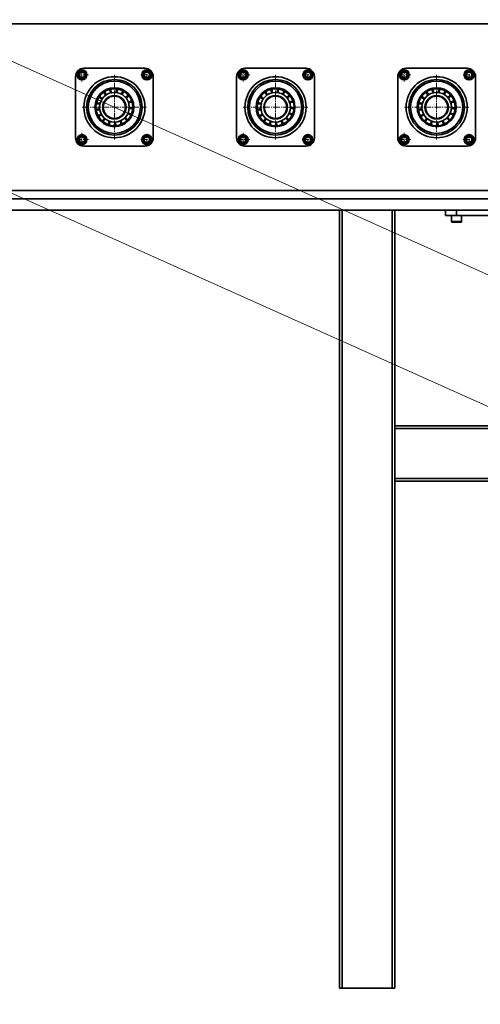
# Model space of a CAD drawing. Header units: millimetres. Extents: x 2945 to 26725, y -1082 to 16127.
# Tile 110 of 151: x 9225 to 10054, y 10719 to 12490. Entities that reach past the tile are written whole.
import ezdxf

# ---------------------------------------------------------------- set-up
doc = ezdxf.new("R2010")
doc.units = ezdxf.units.MM
doc.linetypes.add('点画线', pattern=[18, 12, -2, 2, -2])
doc.layers.get('0').update_dxf_attribs({"lineweight": 35})
for name, color, linetype, lineweight in [('中心线层', 1, '点画线', 18), ('几何体', 7, 'Continuous', 35), ('尺寸线层', 3, 'Continuous', 18), ('注释', 2, 'Continuous', 18)]:
    doc.layers.add(name, color=color, linetype=linetype, lineweight=lineweight)
doc.styles.add('标准', font='txt', dxfattribs={"width": 0.667})
doc.dimstyles.new('GB_尺寸', dxfattribs={"dimtxt": 3.5, "dimasz": 4, "dimexe": 2, "dimexo": 0, "dimtad": 1, "dimdsep": 46, "dimtxsty": '标准', "dimblk": '_CAXARROW', "dimcen": 0, "dimdle": 8, "dimazin": 2, "dimtfac": 0.707107, "dimtdec": 3, "dimtmove": 2, "dimatfit": 3, "dimfxl": 0, "dimfrac": 2, "dimtolj": 1, "dimarcsym": 0})

# ---------------------------------------------------------------- blocks, each defined once
blk = doc.blocks.new('*X88')
at = {"layer": '注释', "color": 0, "linetype": 'Continuous'}
blk.add_line((5719.7, -2560.9), (0, 0), dxfattribs=at)
blk = doc.blocks.new('*X89')
at = {"layer": '注释', "color": 0, "linetype": 'Continuous'}
blk.add_line((4606.6, -2064.2), (0, 0), dxfattribs=at)
blk = doc.blocks.new('*X148')
at = {"layer": '尺寸线层', "linetype": 'Continuous'}
for points in [[(5045.3, 9889.1), (5125.3, 9899.1), (5125.3, 9879.1)], [(16645.3, 9889.1), (16565.3, 9899.1), (16565.3, 9879.1)]]:
    blk.add_hatch(color=0, dxfattribs=at).paths.add_polyline_path(points, flags=0)
at = {"layer": '尺寸线层', "color": 0, "linetype": 'Continuous'}
for p, q in [((5045.3, 12332.6), (5045.3, 9849.1)), ((16645.3, 12332.6), (16645.3, 9849.1)), ((5045.3, 9889.1), (16645.3, 9889.1))]:
    blk.add_line(p, q, dxfattribs=at)
at = {"layer": '尺寸线层', "color": 0, "insert": (10845.3, 9936.2), "char_height": 70, "width": 328.193, "attachment_point": 5, "line_spacing_factor": 1.15057, "style": '标准'}
blk.add_mtext('\\T1.1;11600', dxfattribs=at)
blk = doc.blocks.new('_CAXARROW')
blk.add_hatch(color=0).paths.add_polyline_path([(0, 0), (-1, 0.125), (-1, -0.125)], flags=0)
blk = doc.blocks.new('*X149')
at = {"layer": '尺寸线层', "linetype": 'Continuous'}
for points in [[(4845.3, 9644.6), (4925.3, 9654.6), (4925.3, 9634.6)], [(16845.3, 9644.6), (16765.3, 9654.6), (16765.3, 9634.6)]]:
    blk.add_hatch(color=0, dxfattribs=at).paths.add_polyline_path(points, flags=0)
at = {"layer": '尺寸线层', "color": 0, "linetype": 'Continuous'}
for p, q in [((4845.3, 12182.6), (4845.3, 9604.6)), ((16845.3, 12182.6), (16845.3, 9604.6)), ((4845.3, 9644.6), (16845.3, 9644.6))]:
    blk.add_line(p, q, dxfattribs=at)
at = {"layer": '尺寸线层', "color": 0, "insert": (10845.3, 9691.7), "char_height": 70, "width": 328.193, "attachment_point": 5, "line_spacing_factor": 1.15057, "style": '标准'}
blk.add_mtext('\\T1.1;12000', dxfattribs=at)

msp = doc.modelspace()

# ---------------------------------------------------------------- linework, layer by layer
at = {"layer": '中心线层'}
for p, q in [((9336.918, 12378.934), (9336.918, 12402.934)), ((9453.591, 12380.434), (9453.591, 12401.434)), ((9626.918, 12378.934), (9626.918, 12402.934)), ((9743.591, 12380.434), (9743.591, 12401.434)), ((9916.918, 12378.934), (9916.918, 12402.934)), ((10033.591, 12380.434), (10033.591, 12401.434)), ((9324.918, 12390.934), (9348.918, 12390.934)), ((9395.254, 12274.598), (9395.254, 12390.598)), ((9443.091, 12390.934), (9464.091, 12390.934)), ((9614.918, 12390.934), (9638.918, 12390.934)), ((9685.254, 12274.598), (9685.254, 12390.598)), ((9733.091, 12390.934), (9754.091, 12390.934)), ((9904.918, 12390.934), (9928.918, 12390.934)), ((9975.254, 12274.598), (9975.254, 12390.598)), ((10023.091, 12390.934), (10044.091, 12390.934)), ((9337.254, 12332.598), (9453.254, 12332.598)), ((9627.254, 12332.598), (9743.254, 12332.598)), ((9917.254, 12332.598), (10033.254, 12332.598)), ((9336.918, 12262.262), (9336.918, 12286.262)), ((9453.591, 12263.762), (9453.591, 12284.762)), ((9626.918, 12262.262), (9626.918, 12286.262)), ((9743.591, 12263.762), (9743.591, 12284.762)), ((9916.918, 12262.262), (9916.918, 12286.262)), ((10033.591, 12263.762), (10033.591, 12284.762)), ((9324.918, 12274.262), (9348.918, 12274.262)), ((9443.091, 12274.262), (9464.091, 12274.262)), ((9614.918, 12274.262), (9638.918, 12274.262)), ((9733.091, 12274.262), (9754.091, 12274.262)), ((9904.918, 12274.262), (9928.918, 12274.262)), ((10023.091, 12274.262), (10044.091, 12274.262))]:
    msp.add_line(p, q, dxfattribs=at)
at = {"layer": '几何体'}
for p, q in [((11596.492, 12482.598), (4845.254, 12482.598)), ((9340.254, 12402.598), (9450.254, 12402.598)), ((9630.254, 12402.598), (9740.254, 12402.598)), ((9920.254, 12402.598), (10030.254, 12402.598)), ((9325.254, 12277.598), (9325.254, 12387.598)), ((9331.709, 12393.425), (9336.471, 12396.69)), ((9332.157, 12387.669), (9331.709, 12393.425)), ((9337.365, 12385.178), (9332.157, 12387.669)), ((9336.471, 12396.69), (9341.679, 12394.2)), ((9342.127, 12388.444), (9337.365, 12385.178)), ((9341.679, 12394.2), (9342.127, 12388.444)), ((9447.835, 12390.487), (9450.325, 12395.696)), ((9451.1, 12385.726), (9447.835, 12390.487)), ((9450.325, 12395.696), (9456.081, 12396.143)), ((9456.856, 12386.173), (9451.1, 12385.726)), ((9456.081, 12396.143), (9459.347, 12391.382)), ((9459.347, 12391.382), (9456.856, 12386.173)), ((9465.254, 12387.598), (9465.254, 12277.598)), ((9615.254, 12277.598), (9615.254, 12387.598)), ((9621.709, 12393.425), (9626.471, 12396.69)), ((9622.157, 12387.669), (9621.709, 12393.425)), ((9627.365, 12385.178), (9622.157, 12387.669)), ((9626.471, 12396.69), (9631.679, 12394.2)), ((9632.127, 12388.444), (9627.365, 12385.178)), ((9631.679, 12394.2), (9632.127, 12388.444)), ((9737.835, 12390.487), (9740.325, 12395.696)), ((9741.1, 12385.726), (9737.835, 12390.487)), ((9740.325, 12395.696), (9746.081, 12396.143)), ((9746.856, 12386.173), (9741.1, 12385.726)), ((9746.081, 12396.143), (9749.347, 12391.382)), ((9749.347, 12391.382), (9746.856, 12386.173)), ((9755.254, 12387.598), (9755.254, 12277.598)), ((9905.254, 12277.598), (9905.254, 12387.598)), ((9911.709, 12393.425), (9916.471, 12396.69)), ((9912.157, 12387.669), (9911.709, 12393.425)), ((9917.365, 12385.178), (9912.157, 12387.669)), ((9916.471, 12396.69), (9921.679, 12394.2)), ((9922.127, 12388.444), (9917.365, 12385.178)), ((9921.679, 12394.2), (9922.127, 12388.444)), ((10027.835, 12390.487), (10030.325, 12395.696)), ((10031.1, 12385.726), (10027.835, 12390.487)), ((10030.325, 12395.696), (10036.081, 12396.143)), ((10036.856, 12386.173), (10031.1, 12385.726)), ((10036.081, 12396.143), (10039.347, 12391.382)), ((10039.347, 12391.382), (10036.856, 12386.173)), ((10045.254, 12387.598), (10045.254, 12277.598)), ((9378.799, 12357.682), (9377.91, 12357.076)), ((9399.993, 12362.221), (9398.927, 12362.372)), ((9410.374, 12358.509), (9409.435, 12359.035)), ((9668.799, 12357.682), (9667.91, 12357.076)), ((9689.993, 12362.221), (9688.927, 12362.372)), ((9700.374, 12358.509), (9699.435, 12359.035)), ((9958.799, 12357.682), (9957.91, 12357.076)), ((9979.993, 12362.221), (9978.927, 12362.372)), ((9990.374, 12358.509), (9989.435, 12359.035)), ((9362.002, 12330.278), (9362.455, 12329.926)), ((9365.465, 12329.049), (9365.612, 12327.982)), ((9366.195, 12340.049), (9365.946, 12339.002)), ((9421.921, 12332.722), (9422.141, 12332.562)), ((9423.884, 12341.561), (9423.544, 12342.582)), ((9652.002, 12330.278), (9652.455, 12329.926)), ((9655.465, 12329.049), (9655.612, 12327.982)), ((9656.195, 12340.049), (9655.946, 12339.002)), ((9711.921, 12332.722), (9712.141, 12332.562)), ((9713.884, 12341.561), (9713.544, 12342.582)), ((9942.002, 12330.278), (9942.455, 12329.926)), ((9945.465, 12329.049), (9945.612, 12327.982)), ((9946.195, 12340.049), (9945.946, 12339.002)), ((10001.921, 12332.722), (10002.141, 12332.562)), ((10003.884, 12341.561), (10003.544, 12342.582)), ((9368.759, 12318.527), (9369.281, 12317.586)), ((9416.039, 12310.965), (9416.802, 12311.724)), ((9422.45, 12319.934), (9422.887, 12320.917)), ((9658.759, 12318.527), (9659.281, 12317.586)), ((9706.039, 12310.965), (9706.802, 12311.724)), ((9712.45, 12319.934), (9712.887, 12320.917)), ((9948.759, 12318.527), (9949.281, 12317.586)), ((9996.039, 12310.965), (9996.802, 12311.724)), ((10002.45, 12319.934), (10002.887, 12320.917)), ((9375.631, 12309.906), (9376.458, 12309.217)), ((9396.04, 12302.608), (9397.115, 12302.656)), ((9406.82, 12304.917), (9407.806, 12305.35)), ((9665.631, 12309.906), (9666.458, 12309.217)), ((9686.04, 12302.608), (9687.115, 12302.656)), ((9696.82, 12304.917), (9697.806, 12305.35)), ((9955.631, 12309.906), (9956.458, 12309.217)), ((9976.04, 12302.608), (9977.115, 12302.656)), ((9986.82, 12304.917), (9987.806, 12305.35)), ((9331.162, 12273.814), (9333.653, 12279.023)), ((9333.653, 12279.023), (9339.409, 12279.47)), ((9339.409, 12279.47), (9342.674, 12274.709)), ((9448.382, 12276.752), (9453.143, 12280.018)), ((9448.829, 12270.996), (9448.382, 12276.752)), ((9453.143, 12280.018), (9458.352, 12277.527)), ((9458.352, 12277.527), (9458.799, 12271.771)), ((9621.162, 12273.814), (9623.653, 12279.023)), ((9623.653, 12279.023), (9629.409, 12279.47)), ((9629.409, 12279.47), (9632.674, 12274.709)), ((9738.382, 12276.752), (9743.143, 12280.018)), ((9738.829, 12270.996), (9738.382, 12276.752)), ((9743.143, 12280.018), (9748.352, 12277.527)), ((9748.352, 12277.527), (9748.799, 12271.771)), ((9911.162, 12273.814), (9913.653, 12279.023)), ((9913.653, 12279.023), (9919.409, 12279.47)), ((9919.409, 12279.47), (9922.674, 12274.709)), ((10028.382, 12276.752), (10033.143, 12280.018)), ((10028.829, 12270.996), (10028.382, 12276.752)), ((10033.143, 12280.018), (10038.352, 12277.527)), ((10038.352, 12277.527), (10038.799, 12271.771)), ((9334.427, 12269.053), (9331.162, 12273.814)), ((9340.184, 12269.5), (9334.427, 12269.053)), ((9342.674, 12274.709), (9340.184, 12269.5)), ((9450.254, 12262.598), (9340.254, 12262.598)), ((9454.038, 12268.505), (9448.829, 12270.996)), ((9458.799, 12271.771), (9454.038, 12268.505)), ((9624.427, 12269.053), (9621.162, 12273.814)), ((9630.184, 12269.5), (9624.427, 12269.053)), ((9632.674, 12274.709), (9630.184, 12269.5)), ((9740.254, 12262.598), (9630.254, 12262.598)), ((9744.038, 12268.505), (9738.829, 12270.996)), ((9748.799, 12271.771), (9744.038, 12268.505)), ((9914.427, 12269.053), (9911.162, 12273.814)), ((9920.184, 12269.5), (9914.427, 12269.053)), ((9922.674, 12274.709), (9920.184, 12269.5)), ((10030.254, 12262.598), (9920.254, 12262.598)), ((10034.038, 12268.505), (10028.829, 12270.996)), ((10038.799, 12271.771), (10034.038, 12268.505)), ((10754.035, 12182.598), (4845.254, 12182.598)), ((10713.215, 12167.598), (4845.254, 12167.598)), ((10713.215, 12167.598), (4845.254, 12167.598)), ((10658.789, 12147.598), (4845.254, 12147.598)), ((9800.254, 12147.598), (9800.254, 10747.598)), ((9805.254, 12147.598), (9805.254, 10747.598)), ((9805.254, 12147.598), (9895.254, 12147.598)), ((9895.254, 12147.598), (9895.254, 10747.598)), ((9900.254, 12147.598), (9900.254, 11759.598)), ((9991.254, 12137.598), (9991.254, 12147.598)), ((10011.254, 12137.598), (9991.254, 12137.598)), ((10002.254, 12137.598), (10002.254, 12127.098)), ((10011.254, 12147.598), (10011.254, 12137.598)), ((10011.254, 12147.598), (10157.091, 12147.598)), ((10011.254, 12137.598), (10157.091, 12137.598)), ((10020.254, 12127.098), (10020.254, 12137.598)), ((10002.254, 12127.098), (10020.254, 12127.098)), ((10018.754, 12125.598), (10003.754, 12125.598)), ((10791.254, 11759.598), (9900.254, 11759.598)), ((9900.254, 11759.598), (9900.254, 11754.598)), ((10791.254, 11754.598), (9900.254, 11754.598)), ((9900.254, 11754.598), (9900.254, 11664.598)), ((10791.254, 11664.598), (9900.254, 11664.598)), ((9900.254, 11664.598), (9900.254, 11659.598)), ((10791.254, 11659.598), (9900.254, 11659.598)), ((9900.254, 11659.598), (9900.254, 10747.598)), ((9800.254, 10747.598), (9805.254, 10747.598)), ((9805.254, 10747.598), (9895.254, 10747.598)), ((9895.254, 10747.598), (9900.254, 10747.598))]:
    msp.add_line(p, q, dxfattribs=at)
for points in [[(9370.849, 12350.044), (9370.424, 12349.434), (9370.239, 12349.157)], [(9380.359, 12355.948), (9380.872, 12355.639), (9381.417, 12355.393)], [(9388.972, 12361.933), (9388.805, 12361.897), (9387.923, 12361.688)], [(9418.713, 12351.298), (9418.119, 12352.02), (9418.027, 12352.127)], [(9660.849, 12350.044), (9660.424, 12349.434), (9660.239, 12349.157)], [(9670.359, 12355.948), (9670.872, 12355.639), (9671.417, 12355.393)], [(9678.972, 12361.933), (9678.805, 12361.897), (9677.923, 12361.688)], [(9708.713, 12351.298), (9708.119, 12352.02), (9708.027, 12352.127)], [(9950.849, 12350.044), (9950.424, 12349.434), (9950.239, 12349.157)], [(9960.359, 12355.948), (9960.872, 12355.639), (9961.417, 12355.393)], [(9968.972, 12361.933), (9968.805, 12361.897), (9967.923, 12361.688)], [(9998.713, 12351.298), (9998.119, 12352.02), (9998.027, 12352.127)], [(9425.189, 12330.613), (9425.21, 12330.974), (9425.241, 12331.688)], [(9715.189, 12330.613), (9715.21, 12330.974), (9715.241, 12331.688)], [(10005.189, 12330.613), (10005.21, 12330.974), (10005.241, 12331.688)], [(9385.153, 12304.35), (9385.675, 12304.168), (9386.173, 12304.005)], [(9675.153, 12304.35), (9675.675, 12304.168), (9676.173, 12304.005)], [(9965.153, 12304.35), (9965.675, 12304.168), (9966.173, 12304.005)]]:
    msp.add_lwpolyline(points, dxfattribs=at)
for centre, radius in [((9336.918, 12390.934), 9), ((9453.591, 12390.934), 9), ((9626.918, 12390.934), 9), ((9743.591, 12390.934), 9), ((9916.918, 12390.934), 9), ((10033.591, 12390.934), 9), ((9336.918, 12390.934), 7.5), ((9395.254, 12332.598), 55), ((9395.254, 12332.598), 50), ((9453.591, 12390.934), 7.5), ((9626.918, 12390.934), 7.5), ((9685.254, 12332.598), 55), ((9685.254, 12332.598), 50), ((9743.591, 12390.934), 7.5), ((9916.918, 12390.934), 7.5), ((9975.254, 12332.598), 55), ((9975.254, 12332.598), 50), ((10033.591, 12390.934), 7.5), ((9395.254, 12332.598), 47), ((9395.254, 12332.598), 35), ((9395.254, 12332.598), 33.333), ((9685.254, 12332.598), 47), ((9685.254, 12332.598), 35), ((9685.254, 12332.598), 33.333), ((9975.254, 12332.598), 47), ((9975.254, 12332.598), 35), ((9975.254, 12332.598), 33.333), ((9395.254, 12332.598), 26.667), ((9395.254, 12332.598), 21.1), ((9395.254, 12332.598), 20), ((9685.254, 12332.598), 26.667), ((9685.254, 12332.598), 21.1), ((9685.254, 12332.598), 20), ((9975.254, 12332.598), 26.667), ((9975.254, 12332.598), 21.1), ((9975.254, 12332.598), 20), ((9336.918, 12274.262), 9), ((9336.918, 12274.262), 7.5), ((9453.591, 12274.262), 9), ((9453.591, 12274.262), 7.5), ((9626.918, 12274.262), 9), ((9626.918, 12274.262), 7.5), ((9743.591, 12274.262), 9), ((9743.591, 12274.262), 7.5), ((9916.918, 12274.262), 9), ((9916.918, 12274.262), 7.5), ((10033.591, 12274.262), 9), ((10033.591, 12274.262), 7.5)]:
    msp.add_circle(centre, radius, dxfattribs=at)
for centre, radius, start, end in [((9340.254, 12387.598), 15, 90, 180), ((9450.254, 12387.598), 15, 360, 90), ((9630.254, 12387.598), 15, 90, 180), ((9740.254, 12387.598), 15, 0, 90), ((9920.254, 12387.598), 15, 90, 180), ((10030.254, 12387.598), 15, 0, 90), ((9336.918, 12390.934), 5, 124.443507, 184.443507), ((9336.918, 12390.934), 5, 184.443507, 244.443507), ((9336.918, 12390.934), 5, 64.443507, 124.443507), ((9336.918, 12390.934), 5, 244.443507, 304.443507), ((9336.918, 12390.934), 5, 4.443507, 64.443507), ((9336.918, 12390.934), 5, 304.443507, 4.443507), ((9453.591, 12390.934), 5, 154.443507, 214.443507), ((9453.591, 12390.934), 5, 94.443507, 154.443507), ((9453.591, 12390.934), 5, 214.443507, 274.443507), ((9453.591, 12390.934), 5, 34.443507, 94.443507), ((9453.591, 12390.934), 5, 274.443507, 334.443507), ((9453.591, 12390.934), 5, 334.443507, 34.443507), ((9626.918, 12390.934), 5, 124.443507, 184.443507), ((9626.918, 12390.934), 5, 184.443507, 244.443507), ((9626.918, 12390.934), 5, 64.443507, 124.443507), ((9626.918, 12390.934), 5, 244.443507, 304.443507), ((9626.918, 12390.934), 5, 4.443507, 64.443507), ((9626.918, 12390.934), 5, 304.443507, 4.443507), ((9743.591, 12390.934), 5, 154.443507, 214.443507), ((9743.591, 12390.934), 5, 94.443507, 154.443507), ((9743.591, 12390.934), 5, 214.443507, 274.443507), ((9743.591, 12390.934), 5, 34.443507, 94.443507), ((9743.591, 12390.934), 5, 274.443507, 334.443507), ((9743.591, 12390.934), 5, 334.443507, 34.443507), ((9916.918, 12390.934), 5, 124.443507, 184.443507), ((9916.918, 12390.934), 5, 184.443507, 244.443507), ((9916.918, 12390.934), 5, 64.443507, 124.443507), ((9916.918, 12390.934), 5, 244.443507, 304.443507), ((9916.918, 12390.934), 5, 4.443507, 64.443507), ((9916.918, 12390.934), 5, 304.443507, 4.443507), ((10033.591, 12390.934), 5, 154.443507, 214.443507), ((10033.591, 12390.934), 5, 94.443507, 154.443507), ((10033.591, 12390.934), 5, 214.443507, 274.443507), ((10033.591, 12390.934), 5, 34.443507, 94.443507), ((10033.591, 12390.934), 5, 274.443507, 334.443507), ((10033.591, 12390.934), 5, 334.443507, 34.443507), ((9383.194, 12360.067), 5, 338.228303, 62.047993), ((9393.931, 12362.569), 5, 144.185151, 228.004841), ((9393.931, 12362.569), 5, 317.051833, 40.871523), ((9404.847, 12361.023), 5, 123.00868, 206.828371), ((9673.194, 12360.067), 5, 338.228303, 62.047993), ((9683.931, 12362.569), 5, 144.185151, 228.004841), ((9683.931, 12362.569), 5, 317.051833, 40.871523), ((9694.847, 12361.023), 5, 123.00868, 206.828371), ((9963.194, 12360.067), 5, 338.228303, 62.047993), ((9973.931, 12362.569), 5, 144.185151, 228.004841), ((9973.931, 12362.569), 5, 317.051833, 40.871523), ((9984.847, 12361.023), 5, 123.00868, 206.828371), ((9367.836, 12344.772), 5, 20.581244, 104.400935), ((9374.085, 12353.855), 5, 186.538092, 235.469513), ((9374.085, 12353.855), 5, 235.469513, 270.357782), ((9374.085, 12353.855), 5, 359.404774, 83.224464), ((9383.194, 12360.067), 5, 165.361622, 235.469513), ((9404.847, 12361.023), 5, 295.875362, 19.695052), ((9414.468, 12355.638), 5, 101.83221, 185.6519), ((9414.468, 12355.638), 5, 274.698891, 358.518582), ((9421.493, 12347.142), 5, 80.655739, 164.47543), ((9657.836, 12344.772), 5, 20.581244, 104.400935), ((9664.085, 12353.855), 5, 186.538092, 235.469513), ((9664.085, 12353.855), 5, 235.469513, 270.357782), ((9664.085, 12353.855), 5, 359.404774, 83.224464), ((9673.194, 12360.067), 5, 165.361622, 235.469513), ((9694.847, 12361.023), 5, 295.875362, 19.695052), ((9704.468, 12355.638), 5, 101.83221, 185.6519), ((9704.468, 12355.638), 5, 274.698891, 358.518582), ((9711.493, 12347.142), 5, 80.655739, 164.47543), ((9947.836, 12344.772), 5, 20.581244, 104.400935), ((9954.085, 12353.855), 5, 186.538092, 235.469513), ((9954.085, 12353.855), 5, 235.469513, 270.357782), ((9954.085, 12353.855), 5, 359.404774, 83.224464), ((9963.194, 12360.067), 5, 165.361622, 235.469513), ((9984.847, 12361.023), 5, 295.875362, 19.695052), ((9994.468, 12355.638), 5, 101.83221, 185.6519), ((9994.468, 12355.638), 5, 274.698891, 358.518582), ((10001.493, 12347.142), 5, 80.655739, 164.47543), ((9365.289, 12334.046), 5, 41.757715, 125.577405), ((9365.289, 12334.046), 5, 235.469513, 312.710724), ((9367.836, 12344.772), 5, 207.714563, 235.469513), ((9367.836, 12344.772), 5, 235.469513, 291.534253), ((9421.493, 12347.142), 5, 253.522421, 337.342111), ((9424.975, 12336.681), 5, 59.479269, 143.298959), ((9424.443, 12325.669), 5, 38.302798, 122.122488), ((9424.975, 12336.681), 5, 235.469513, 316.165641), ((9655.289, 12334.046), 5, 41.757715, 125.577405), ((9655.289, 12334.046), 5, 235.469513, 312.710724), ((9657.836, 12344.772), 5, 207.714563, 235.469513), ((9657.836, 12344.772), 5, 235.469513, 291.534253), ((9711.493, 12347.142), 5, 253.522421, 337.342111), ((9714.975, 12336.681), 5, 59.479269, 143.298959), ((9714.443, 12325.669), 5, 38.302798, 122.122488), ((9714.975, 12336.681), 5, 235.469513, 316.165641), ((9945.289, 12334.046), 5, 41.757715, 125.577405), ((9945.289, 12334.046), 5, 235.469513, 312.710724), ((9947.836, 12344.772), 5, 207.714563, 235.469513), ((9947.836, 12344.772), 5, 235.469513, 291.534253), ((10001.493, 12347.142), 5, 253.522421, 337.342111), ((10004.975, 12336.681), 5, 59.479269, 143.298959), ((10004.443, 12325.669), 5, 38.302798, 122.122488), ((10004.975, 12336.681), 5, 235.469513, 316.165641), ((9366.79, 12323.123), 5, 62.934186, 146.753876), ((9366.79, 12323.123), 5, 250.067504, 333.887194), ((9372.135, 12313.48), 5, 84.110656, 167.930346), ((9372.135, 12313.48), 5, 271.243975, 355.063665), ((9380.602, 12306.42), 5, 105.287127, 189.106817), ((9412.157, 12307.813), 5, 355.949857, 79.769547), ((9419.969, 12315.593), 5, 189.993009, 235.469513), ((9419.969, 12315.593), 5, 235.469513, 273.812699), ((9419.969, 12315.593), 5, 17.126327, 100.946018), ((9424.443, 12325.669), 5, 211.16948, 235.469513), ((9424.443, 12325.669), 5, 235.469513, 294.98917), ((9656.79, 12323.123), 5, 62.934186, 146.753876), ((9656.79, 12323.123), 5, 250.067504, 333.887194), ((9662.135, 12313.48), 5, 84.110656, 167.930346), ((9662.135, 12313.48), 5, 271.243975, 355.063665), ((9670.602, 12306.42), 5, 105.287127, 189.106817), ((9702.157, 12307.813), 5, 355.949857, 79.769547), ((9709.969, 12315.593), 5, 189.993009, 235.469513), ((9709.969, 12315.593), 5, 235.469513, 273.812699), ((9709.969, 12315.593), 5, 17.126327, 100.946018), ((9714.443, 12325.669), 5, 211.16948, 235.469513), ((9714.443, 12325.669), 5, 235.469513, 294.98917), ((9946.79, 12323.123), 5, 62.934186, 146.753876), ((9946.79, 12323.123), 5, 250.067504, 333.887194), ((9952.135, 12313.48), 5, 84.110656, 167.930346), ((9952.135, 12313.48), 5, 271.243975, 355.063665), ((9960.602, 12306.42), 5, 105.287127, 189.106817), ((9992.157, 12307.813), 5, 355.949857, 79.769547), ((9999.969, 12315.593), 5, 189.993009, 235.469513), ((9999.969, 12315.593), 5, 235.469513, 273.812699), ((9999.969, 12315.593), 5, 17.126327, 100.946018), ((10004.443, 12325.669), 5, 211.16948, 235.469513), ((10004.443, 12325.669), 5, 235.469513, 294.98917), ((9380.602, 12306.42), 5, 292.420445, 16.240135), ((9391.048, 12302.894), 5, 126.463597, 210.283288), ((9391.048, 12302.894), 5, 313.596916, 37.416606), ((9402.062, 12303.381), 5, 147.640068, 231.459758), ((9402.062, 12303.381), 5, 334.773386, 58.593077), ((9412.157, 12307.813), 5, 168.816538, 235.469513), ((9412.157, 12307.813), 5, 235.469513, 252.636229), ((9670.602, 12306.42), 5, 292.420445, 16.240135), ((9681.048, 12302.894), 5, 126.463597, 210.283288), ((9681.048, 12302.894), 5, 313.596916, 37.416606), ((9692.062, 12303.381), 5, 147.640068, 231.459758), ((9692.062, 12303.381), 5, 334.773386, 58.593077), ((9702.157, 12307.813), 5, 168.816538, 235.469513), ((9702.157, 12307.813), 5, 235.469513, 252.636229), ((9960.602, 12306.42), 5, 292.420445, 16.240135), ((9971.048, 12302.894), 5, 126.463597, 210.283288), ((9971.048, 12302.894), 5, 313.596916, 37.416606), ((9982.062, 12303.381), 5, 147.640068, 231.459758), ((9982.062, 12303.381), 5, 334.773386, 58.593077), ((9992.157, 12307.813), 5, 168.816538, 235.469513), ((9992.157, 12307.813), 5, 235.469513, 252.636229), ((9340.254, 12277.598), 15, 180, 270), ((9336.918, 12274.262), 5, 154.443507, 214.443507), ((9336.918, 12274.262), 5, 94.443507, 154.443507), ((9336.918, 12274.262), 5, 34.443507, 94.443507), ((9336.918, 12274.262), 5, 334.443507, 34.443507), ((9453.591, 12274.262), 5, 124.443507, 184.443507), ((9450.254, 12277.598), 15, 270, 0), ((9453.591, 12274.262), 5, 64.443507, 124.443507), ((9453.591, 12274.262), 5, 4.443507, 64.443507), ((9630.254, 12277.598), 15, 180, 270), ((9626.918, 12274.262), 5, 154.443507, 214.443507), ((9626.918, 12274.262), 5, 94.443507, 154.443507), ((9626.918, 12274.262), 5, 34.443507, 94.443507), ((9626.918, 12274.262), 5, 334.443507, 34.443507), ((9743.591, 12274.262), 5, 124.443507, 184.443507), ((9740.254, 12277.598), 15, 270, 0), ((9743.591, 12274.262), 5, 64.443507, 124.443507), ((9743.591, 12274.262), 5, 4.443507, 64.443507), ((9920.254, 12277.598), 15, 180, 270), ((9916.918, 12274.262), 5, 154.443507, 214.443507), ((9916.918, 12274.262), 5, 94.443507, 154.443507), ((9916.918, 12274.262), 5, 34.443507, 94.443507), ((9916.918, 12274.262), 5, 334.443507, 34.443507), ((10033.591, 12274.262), 5, 124.443507, 184.443507), ((10030.254, 12277.598), 15, 270, 0), ((10033.591, 12274.262), 5, 64.443507, 124.443507), ((10033.591, 12274.262), 5, 4.443507, 64.443507), ((9336.918, 12274.262), 5, 214.443507, 274.443507), ((9336.918, 12274.262), 5, 274.443507, 334.443507), ((9453.591, 12274.262), 5, 184.443507, 244.443507), ((9453.591, 12274.262), 5, 244.443507, 304.443507), ((9453.591, 12274.262), 5, 304.443507, 4.443507), ((9626.918, 12274.262), 5, 214.443507, 274.443507), ((9626.918, 12274.262), 5, 274.443507, 334.443507), ((9743.591, 12274.262), 5, 184.443507, 244.443507), ((9743.591, 12274.262), 5, 244.443507, 304.443507), ((9743.591, 12274.262), 5, 304.443507, 4.443507), ((9916.918, 12274.262), 5, 214.443507, 274.443507), ((9916.918, 12274.262), 5, 274.443507, 334.443507), ((10033.591, 12274.262), 5, 184.443507, 244.443507), ((10033.591, 12274.262), 5, 244.443507, 304.443507), ((10033.591, 12274.262), 5, 304.443507, 4.443507), ((10003.754, 12127.098), 1.5, 180, 270), ((10018.754, 12127.098), 1.5, 270, 0)]:
    msp.add_arc(centre, radius, start, end, dxfattribs=at)

# ---------------------------------------------------------------- block references
at = {"layer": '注释'}
for name, p in [('*X88', (5121.534, 14008.478)), ('*X89', (5654.632, 14008.478))]:
    msp.add_blockref(name, p, dxfattribs=at)

# ---------------------------------------------------------------- dimensions: what is measured, and where the dimension line sits
at = {"layer": '尺寸线层'}
for base, p1, p2, picture, middle in [((16645.254, 9889.097), (5045.254, 12332.598), (16645.254, 12332.598), '*X148', (10845.254, 9936.219)), ((16845.254, 9644.588), (4845.254, 12182.598), (16845.254, 12182.598), '*X149', (10845.254, 9691.709))]:
    dim = msp.add_linear_dim(base=base, p1=p1, p2=p2, dimstyle='GB_尺寸', override={"dimscale": 20, "dimsah": 1, "dimtfill": 1, "dimtzin": 0}, dxfattribs=at)
    dim.commit()
    dim.dimension.update_dxf_attribs({"geometry": picture, "text_midpoint": middle, "dimtype": 160})

doc.saveas('drawing.dxf')
